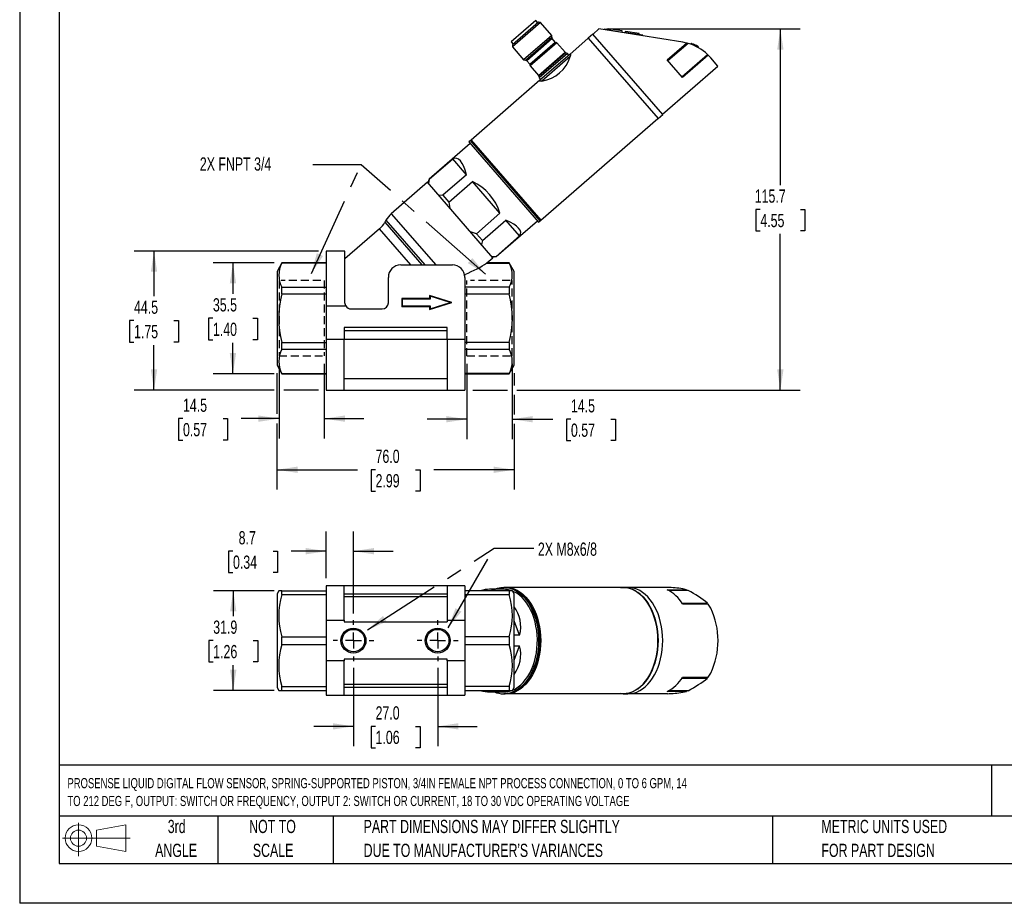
# Model space of a CAD drawing. Header units: millimetres. Extents: x 0 to 559, y 0 to 432.
# Tile 1 of 4: x 0 to 316, y 0 to 283. Entities that reach past the tile are written whole.
import ezdxf

# ---------------------------------------------------------------- set-up
doc = ezdxf.new("R2010")
doc.units = ezdxf.units.MM
doc.header["$LTSCALE"] = 2
doc.linetypes.add('CENTERX2', pattern=[20.32, 12.7, -2.54, 2.54, -2.54])
doc.linetypes.add('HIDDEN', pattern=[1.905, 1.27, -0.635])
for name, color, linetype in [('CENTER', 40, 'CENTERX2'), ('HIDDEN', 102, 'HIDDEN'), ('SLD-DEFPOINTS', 7, 'Continuous')]:
    doc.layers.add(name, color=color, linetype=linetype)
doc.layers.add('DIMENSIONS', color=140, linetype='Continuous', lineweight=25)
doc.layers.add('TEXT', color=140, linetype='Continuous', lineweight=25)
doc.styles.add('SLDTEXTSTYLE0', font='TXT', dxfattribs={"width": 0.7})
doc.dimstyles.new('SLDDIMSTYLE0', dxfattribs={"dimtxt": 4.316016, "dimasz": 6.604, "dimexe": 0, "dimexo": 0.0625, "dimgap": 1.079004, "dimtad": 0, "dimtih": 1, "dimtoh": 1, "dimrnd": 1e-09, "dimzin": 12, "dimdsep": 46, "dimtxsty": 'SLDTEXTSTYLE0', "dimsah": 1, "dimcen": 0.09, "dimadec": 0, "dimazin": 3, "dimtfac": 1, "dimtmove": 0, "dimatfit": 0, "dimfxl": 0, "dimfrac": 2, "dimtolj": 1, "dimtzin": 12, "dimarcsym": 0})
doc.dimstyles.new('SLDDIMSTYLE1', dxfattribs={"dimtxt": 4.316016, "dimasz": 6.604, "dimexe": 0, "dimexo": 0.0625, "dimgap": 1.079004, "dimtad": 0, "dimtih": 1, "dimtoh": 1, "dimrnd": 1e-09, "dimzin": 4, "dimdsep": 46, "dimtxsty": 'SLDTEXTSTYLE0', "dimsah": 1, "dimcen": 0.09, "dimadec": 0, "dimazin": 1, "dimtfac": 1, "dimtofl": 0, "dimtmove": 0, "dimatfit": 3, "dimfxl": 0, "dimfrac": 2, "dimtolj": 1, "dimtzin": 12, "dimarcsym": 0})
doc.dimstyles.new('SLDDIMSTYLE2', dxfattribs={"dimtxt": 4.316016, "dimasz": 6.604, "dimexe": 0, "dimexo": 0.0625, "dimgap": 1.079004, "dimtad": 0, "dimtih": 1, "dimtoh": 1, "dimrnd": 1e-09, "dimzin": 12, "dimdsep": 46, "dimtxsty": 'SLDTEXTSTYLE0', "dimsah": 1, "dimcen": 0.09, "dimadec": 0, "dimazin": 3, "dimtfac": 1, "dimtofl": 0, "dimtmove": 0, "dimatfit": 3, "dimfxl": 0, "dimfrac": 2, "dimtolj": 1, "dimtzin": 12, "dimarcsym": 0})
doc.dimstyles.new('SLDDIMSTYLE3', dxfattribs={"dimtxt": 0.18, "dimasz": 6.604, "dimexe": 0, "dimexo": 0.0625, "dimgap": 0, "dimtad": 0, "dimtih": 1, "dimtoh": 1, "dimdec": 0, "dimrnd": 1e-09, "dimzin": 0, "dimdsep": 46, "dimtxsty": 'Standard', "dimsah": 1, "dimcen": 0.09, "dimadec": 0, "dimazin": 0, "dimtfac": 6.604, "dimtdec": 0, "dimtofl": 0, "dimtmove": 0, "dimatfit": 3, "dimfxl": 0, "dimfrac": 2, "dimtolj": 1, "dimtzin": 0, "dimarcsym": 0})
doc.dimstyles.new('SLDDIMSTYLE4', dxfattribs={"dimtxt": 4.316016, "dimasz": 6.604, "dimexe": 0, "dimexo": 0.0625, "dimgap": 1.079004, "dimtad": 0, "dimtih": 1, "dimtoh": 1, "dimrnd": 1e-09, "dimzin": 4, "dimdsep": 46, "dimtxsty": 'SLDTEXTSTYLE0', "dimsah": 1, "dimcen": 0.09, "dimadec": 0, "dimazin": 1, "dimtfac": 1, "dimtmove": 0, "dimatfit": 0, "dimfxl": 0, "dimfrac": 2, "dimtolj": 1, "dimtzin": 12, "dimarcsym": 0})

# ---------------------------------------------------------------- blocks, each defined once
blk = doc.blocks.new('Block11')
at = {"color": 7, "linetype": 'Continuous', "lineweight": 18}
for p, q in [((5.18, 10.62), (5.18, 0)), ((10.96, 8.33), (20.35, 10.06)), ((20.35, 10.06), (20.35, 1.46)), ((10.96, 3.19), (10.96, 8.33)), ((0, 5.76), (21.75, 5.76)), ((10.96, 3.19), (20.35, 1.46))]:
    blk.add_line(p, q, dxfattribs=at)
for radius in [4.3, 2.57]:
    blk.add_circle((5.18, 5.76), radius, dxfattribs=at)
blk = doc.blocks.new('Block12')
at = {"layer": 'SLD-DEFPOINTS'}
blk.add_blockref('Block11', (0, 0), dxfattribs=at)
blk = doc.blocks.new('SW_NOTE_0')
at = {"layer": 'TEXT', "color": 0, "linetype": 'CENTERX2', "lineweight": 18, "char_height": 3.24016, "attachment_point": 1, "style": 'SLDTEXTSTYLE0'}
for s, insert in [('PROSENSE LIQUID DIGITAL FLOW SENSOR, SPRING-SUPPORTED PISTON, 3/4IN FEMALE NPT PROCESS CONNECTION, 0 TO 6 GPM, 14', (0, 4.18)), ('TO 212 DEG F, OUTPUT: SWITCH OR FREQUENCY, OUTPUT 2: SWITCH OR CURRENT, 18 TO 30 VDC OPERATING VOLTAGE', (0, -1.54))]:
    blk.add_mtext(s, dxfattribs=dict(at, insert=insert))
blk = doc.blocks.new('SW_NOTE_0_3')
at = {"layer": 'TEXT', "color": 0, "linetype": 'CENTERX2', "lineweight": 18, "char_height": 4.2333, "attachment_point": 1, "style": 'SLDTEXTSTYLE0'}
for s, insert in [('PART DIMENSIONS MAY DIFFER SLIGHTLY', (0, 5.46)), ("DUE TO MANUFACTURER'S VARIANCES", (0, -2.19))]:
    blk.add_mtext(s, dxfattribs=dict(at, insert=insert))
blk = doc.blocks.new('SW_NOTE_0_4')
at = {"layer": 'TEXT', "color": 0, "linetype": 'CENTERX2', "lineweight": 18, "char_height": 4.233, "attachment_point": 2, "style": 'SLDTEXTSTYLE0'}
for s, insert in [('NOT TO', (10.52, 5.46)), ('SCALE', (10.71, -2.19))]:
    blk.add_mtext(s, dxfattribs=dict(at, insert=insert))
blk = doc.blocks.new('SW_NOTE_0_5')
at = {"layer": 'TEXT', "color": 0, "linetype": 'CENTERX2', "lineweight": 18, "char_height": 4.233, "attachment_point": 2, "style": 'SLDTEXTSTYLE0'}
for s, insert in [('3rd', (4.63, 5.46)), ('ANGLE', (4.44, -2.19))]:
    blk.add_mtext(s, dxfattribs=dict(at, insert=insert))
blk = doc.blocks.new('SW_NOTE_0_6')
at = {"layer": 'TEXT', "color": 0, "linetype": 'CENTERX2', "lineweight": 18, "char_height": 4.2333, "attachment_point": 1, "style": 'SLDTEXTSTYLE0'}
for s, insert in [('METRIC UNITS USED', (0, 5.46)), ('FOR PART DESIGN', (0, -2.19))]:
    blk.add_mtext(s, dxfattribs=dict(at, insert=insert))
blk = doc.blocks.new('_D')
at = {"layer": 'DIMENSIONS'}
for p, q in [((83.12, 172.78), (83.12, 148.88)), ((97.62, 172.78), (97.62, 148.88)), ((52.34, 155.23), (50.89, 155.23)), ((50.89, 155.23), (50.89, 148.37)), ((65.17, 155.23), (66.62, 155.23)), ((66.62, 155.23), (66.62, 148.37)), ((83.12, 155.23), (71.01, 155.23)), ((97.62, 155.23), (110.32, 155.23)), ((50.89, 148.37), (52.34, 148.37)), ((66.62, 148.37), (65.17, 148.37))]:
    blk.add_line(p, q, dxfattribs=at)
for points in [[(83.12, 155.23), (76.52, 156.25), (76.52, 154.22)], [(97.62, 155.23), (104.23, 154.22), (104.23, 156.25)]]:
    blk.add_solid(points, dxfattribs=at)
at = {"layer": 'DIMENSIONS', "char_height": 4.233, "attachment_point": 1, "style": 'SLDTEXTSTYLE0'}
for s, insert in [('14.5', (52.34, 161.65)), ('0.57', (52.34, 153.83))]:
    blk.add_mtext(s, dxfattribs=dict(at, insert=insert))
blk = doc.blocks.new('_D_1')
at = {"layer": 'DIMENSIONS'}
for p, q in [((82.47, 169.84), (82.47, 156.76)), ((158.47, 169.84), (158.47, 165.9)), ((158.47, 162.85), (158.47, 156.57)), ((82.47, 153.71), (82.47, 132.51)), ((158.47, 153.52), (158.47, 132.51)), ((82.47, 138.86), (108.22, 138.86)), ((114.06, 138.86), (112.61, 138.86)), ((112.61, 138.86), (112.61, 132)), ((126.89, 138.86), (128.34, 138.86)), ((128.34, 138.86), (128.34, 132)), ((158.47, 138.86), (132.73, 138.86)), ((112.61, 132), (114.06, 132)), ((128.34, 132), (126.89, 132))]:
    blk.add_line(p, q, dxfattribs=at)
for points in [[(82.47, 138.86), (89.08, 137.84), (89.08, 139.88)], [(158.47, 138.86), (151.87, 139.88), (151.87, 137.84)]]:
    blk.add_solid(points, dxfattribs=at)
at = {"layer": 'DIMENSIONS', "char_height": 4.233, "attachment_point": 1, "style": 'SLDTEXTSTYLE0'}
for s, insert in [('76.0', (114.06, 145.28)), ('2.99', (114.06, 137.46))]:
    blk.add_mtext(s, dxfattribs=dict(at, insert=insert))
blk = doc.blocks.new('_D_2')
at = {"layer": 'DIMENSIONS'}
for p, q in [((143.32, 172.78), (143.32, 148.7)), ((157.82, 172.78), (157.82, 148.7)), ((143.32, 155.05), (130.62, 155.05)), ((157.82, 155.05), (170.84, 155.05)), ((176.68, 155.05), (175.23, 155.05)), ((175.23, 155.05), (175.23, 148.19)), ((189.51, 155.05), (190.96, 155.05)), ((190.96, 155.05), (190.96, 148.19)), ((175.23, 148.19), (176.68, 148.19)), ((190.96, 148.19), (189.51, 148.19))]:
    blk.add_line(p, q, dxfattribs=at)
for points in [[(143.32, 155.05), (136.72, 156.06), (136.72, 154.03)], [(157.82, 155.05), (164.43, 154.03), (164.43, 156.06)]]:
    blk.add_solid(points, dxfattribs=at)
at = {"layer": 'DIMENSIONS', "char_height": 4.233, "attachment_point": 1, "style": 'SLDTEXTSTYLE0'}
for s, insert in [('14.5', (176.68, 161.47)), ('0.57', (176.68, 153.65))]:
    blk.add_mtext(s, dxfattribs=dict(at, insert=insert))
blk = doc.blocks.new('_D_3')
at = {"layer": 'DIMENSIONS'}
for p, q in [((81.52, 205.13), (62, 205.13)), ((68.35, 205.13), (68.35, 195.2)), ((61.94, 187.38), (60.49, 187.38)), ((60.49, 187.38), (60.49, 180.52)), ((74.76, 187.38), (76.21, 187.38)), ((76.21, 187.38), (76.21, 180.52)), ((60.49, 180.52), (61.94, 180.52)), ((76.21, 180.52), (74.76, 180.52)), ((68.35, 169.63), (68.35, 179.55)), ((81.52, 169.63), (62, 169.63))]:
    blk.add_line(p, q, dxfattribs=at)
for points in [[(68.35, 205.13), (67.33, 198.52), (69.37, 198.52)], [(68.35, 169.63), (69.37, 176.23), (67.33, 176.23)]]:
    blk.add_solid(points, dxfattribs=at)
at = {"layer": 'DIMENSIONS', "char_height": 4.233, "attachment_point": 1, "style": 'SLDTEXTSTYLE0'}
for s, insert in [('35.5', (61.94, 193.8)), ('1.40', (61.94, 185.97))]:
    blk.add_mtext(s, dxfattribs=dict(at, insert=insert))
blk = doc.blocks.new('_D_4')
at = {"layer": 'DIMENSIONS'}
for p, q in [((188.2, 280.04), (250.14, 280.04)), ((243.79, 280.04), (243.79, 230.03)), ((237.38, 222.21), (235.93, 222.21)), ((235.93, 222.21), (235.93, 215.35)), ((250.21, 222.21), (251.66, 222.21)), ((251.66, 222.21), (251.66, 215.35)), ((235.93, 215.35), (237.38, 215.35)), ((251.66, 215.35), (250.21, 215.35)), ((243.79, 164.38), (243.79, 214.38)), ((145.21, 164.38), (156.3, 164.38)), ((159.35, 164.38), (250.14, 164.38))]:
    blk.add_line(p, q, dxfattribs=at)
for points in [[(243.79, 280.04), (242.78, 273.43), (244.81, 273.43)], [(243.79, 164.38), (244.81, 170.98), (242.78, 170.98)]]:
    blk.add_solid(points, dxfattribs=at)
at = {"layer": 'DIMENSIONS', "char_height": 4.233, "attachment_point": 1, "style": 'SLDTEXTSTYLE0'}
for s, insert in [('115.7', (235.59, 228.63)), ('4.55', (237.38, 220.8))]:
    blk.add_mtext(s, dxfattribs=dict(at, insert=insert))
blk = doc.blocks.new('_D_5')
at = {"layer": 'DIMENSIONS'}
for p, q in [((95.73, 208.88), (36.7, 208.88)), ((43.05, 208.88), (43.05, 194.45)), ((36.64, 186.63), (35.19, 186.63)), ((35.19, 186.63), (35.19, 179.77)), ((49.46, 186.63), (50.91, 186.63)), ((50.91, 186.63), (50.91, 179.77)), ((35.19, 179.77), (36.64, 179.77)), ((43.05, 164.38), (43.05, 178.8)), ((50.91, 179.77), (49.46, 179.77)), ((81.6, 164.38), (36.7, 164.38)), ((95.73, 164.38), (84.65, 164.38))]:
    blk.add_line(p, q, dxfattribs=at)
for points in [[(43.05, 208.88), (42.04, 202.27), (44.07, 202.27)], [(43.05, 164.38), (44.07, 170.98), (42.04, 170.98)]]:
    blk.add_solid(points, dxfattribs=at)
at = {"layer": 'DIMENSIONS', "char_height": 4.233, "attachment_point": 1, "style": 'SLDTEXTSTYLE0'}
for s, insert in [('44.5', (36.64, 193.05)), ('1.75', (36.64, 185.22))]:
    blk.add_mtext(s, dxfattribs=dict(at, insert=insert))
blk = doc.blocks.new('_D_15')
at = {"layer": 'DIMENSIONS'}
for p, q in [((106.97, 75.47), (106.97, 50.32)), ((133.97, 75.47), (133.97, 50.32)), ((106.97, 56.67), (94.27, 56.67)), ((114.06, 56.67), (112.61, 56.67)), ((112.61, 56.67), (112.61, 49.81)), ((126.89, 56.67), (128.34, 56.67)), ((128.34, 56.67), (128.34, 49.81)), ((133.97, 56.67), (146.67, 56.67)), ((112.61, 49.81), (114.06, 49.81)), ((128.34, 49.81), (126.89, 49.81))]:
    blk.add_line(p, q, dxfattribs=at)
for points in [[(106.97, 56.67), (100.37, 57.69), (100.37, 55.66)], [(133.97, 56.67), (140.58, 55.66), (140.58, 57.69)]]:
    blk.add_solid(points, dxfattribs=at)
at = {"layer": 'DIMENSIONS', "char_height": 4.233, "attachment_point": 1, "style": 'SLDTEXTSTYLE0'}
for s, insert in [('27.0', (114.06, 63.1)), ('1.06', (114.06, 55.27))]:
    blk.add_mtext(s, dxfattribs=dict(at, insert=insert))
blk = doc.blocks.new('_D_16')
at = {"layer": 'DIMENSIONS'}
for p, q in [((98.27, 104.19), (98.27, 119.13)), ((106.97, 92.82), (106.97, 119.13)), ((68.37, 112.78), (66.92, 112.78)), ((66.92, 112.78), (66.92, 105.92)), ((81.2, 112.78), (82.65, 112.78)), ((82.65, 112.78), (82.65, 105.92)), ((98.27, 112.78), (87.04, 112.78)), ((106.97, 112.78), (119.67, 112.78)), ((66.92, 105.92), (68.37, 105.92)), ((82.65, 105.92), (81.2, 105.92))]:
    blk.add_line(p, q, dxfattribs=at)
for points in [[(98.27, 112.78), (91.67, 113.8), (91.67, 111.76)], [(106.97, 112.78), (113.58, 111.76), (113.58, 113.8)]]:
    blk.add_solid(points, dxfattribs=at)
at = {"layer": 'DIMENSIONS', "char_height": 4.233, "attachment_point": 1, "style": 'SLDTEXTSTYLE0'}
for s, insert in [('8.7', (70.17, 119.2)), ('0.34', (68.37, 111.38))]:
    blk.add_mtext(s, dxfattribs=dict(at, insert=insert))
blk = doc.blocks.new('_D_17')
at = {"layer": 'DIMENSIONS'}
for p, q in [((81.52, 100.1), (62.09, 100.1)), ((68.44, 100.1), (68.44, 91.97)), ((62.03, 84.15), (60.58, 84.15)), ((60.58, 84.15), (60.58, 77.29)), ((74.86, 84.15), (76.31, 84.15)), ((76.31, 84.15), (76.31, 77.29)), ((60.58, 77.29), (62.03, 77.29)), ((68.44, 68.2), (68.44, 76.32)), ((76.31, 77.29), (74.86, 77.29)), ((81.52, 68.2), (62.09, 68.2))]:
    blk.add_line(p, q, dxfattribs=at)
for points in [[(68.44, 100.1), (67.43, 93.49), (69.46, 93.49)], [(68.44, 68.2), (69.46, 74.8), (67.43, 74.8)]]:
    blk.add_solid(points, dxfattribs=at)
at = {"layer": 'DIMENSIONS', "char_height": 4.233, "attachment_point": 1, "style": 'SLDTEXTSTYLE0'}
for s, insert in [('31.9', (62.03, 90.57)), ('1.26', (62.03, 82.74))]:
    blk.add_mtext(s, dxfattribs=dict(at, insert=insert))
blk = doc.blocks.new('SW_CENTERMARKSYMBOL_1')
at = {"layer": 'CENTER', "color": 0}
for p, q in [((0, 5.08), (0, 6.13)), ((-5.08, 0), (-6.13, 0)), ((0, 0), (-2.54, 0)), ((0, 0), (0, 2.54)), ((0, 0), (0, -2.54)), ((0, 0), (2.54, 0)), ((5.08, 0), (6.13, 0)), ((0, -5.08), (0, -6.13))]:
    blk.add_line(p, q, dxfattribs=at)
blk = doc.blocks.new('SW_CENTERMARKSYMBOL_2')
at = {"layer": 'CENTER', "color": 0}
for p, q in [((0, 5.08), (0, 6.13)), ((-5.08, 0), (-6.13, 0)), ((0, 0), (-2.54, 0)), ((0, 0), (0, 2.54)), ((0, 0), (0, -2.54)), ((0, 0), (2.54, 0)), ((5.08, 0), (6.13, 0)), ((0, -5.08), (0, -6.13))]:
    blk.add_line(p, q, dxfattribs=at)
blk = doc.blocks.new('SW_CENTERMARKSYMBOL_3')
at = {"layer": 'CENTER', "color": 0}
for p, q in [((0, 5.08), (0, 6.54)), ((-5.08, 0), (-6.54, 0)), ((0, 0), (-2.54, 0)), ((0, 0), (0, 2.54)), ((0, 0), (0, -2.54)), ((0, 0), (2.54, 0)), ((5.08, 0), (6.54, 0)), ((0, -5.08), (0, -6.54))]:
    blk.add_line(p, q, dxfattribs=at)
blk = doc.blocks.new('SW_CENTERMARKSYMBOL_4')
at = {"layer": 'CENTER', "color": 0}
for p, q in [((0, 5.08), (0, 6.54)), ((-5.08, 0), (-6.54, 0)), ((0, 0), (-2.54, 0)), ((0, 0), (0, 2.54)), ((0, 0), (0, -2.54)), ((0, 0), (2.54, 0)), ((5.08, 0), (6.54, 0)), ((0, -5.08), (0, -6.54))]:
    blk.add_line(p, q, dxfattribs=at)
blk = doc.blocks.new('SW_CENTERMARKSYMBOL_5')
at = {"layer": 'CENTER', "color": 0}
for p, q in [((0, 5.08), (0, 6.54)), ((-5.08, 0), (-6.54, 0)), ((0, 0), (-2.54, 0)), ((0, 0), (0, 2.54)), ((0, 0), (0, -2.54)), ((0, 0), (2.54, 0)), ((5.08, 0), (6.54, 0)), ((0, -5.08), (0, -6.54))]:
    blk.add_line(p, q, dxfattribs=at)
blk = doc.blocks.new('SW_CENTERMARKSYMBOL_6')
at = {"layer": 'CENTER', "color": 0}
for p, q in [((0, 5.08), (0, 6.54)), ((-5.08, 0), (-6.54, 0)), ((0, 0), (-2.54, 0)), ((0, 0), (0, 2.54)), ((0, 0), (0, -2.54)), ((0, 0), (2.54, 0)), ((5.08, 0), (6.54, 0)), ((0, -5.08), (0, -6.54))]:
    blk.add_line(p, q, dxfattribs=at)

msp = doc.modelspace()

# ---------------------------------------------------------------- linework, layer by layer
at = {"color": 7, "linetype": 'Continuous'}
for p in [(0.005, 431.805), (558.805, 0.005)]:
    msp.add_line(p, (0.005, 0.005), dxfattribs=at)
for p, q in [((165.437, 282.799), (157.475, 275.878)), ((166.969, 282.143), (157.912, 274.27)), ((166.263, 282.192), (157.962, 274.975)), ((166.094, 282.044), (165.437, 282.799)), ((166.969, 282.143), (166.263, 282.192)), ((170.577, 277.992), (166.969, 282.143)), ((170.577, 277.992), (161.521, 270.119)), ((170.535, 277.393), (170.577, 277.992)), ((183.72, 278.419), (182.211, 277.107)), ((206.092, 252.684), (183.72, 278.419)), ((185.657, 280.037), (183.753, 278.382)), ((212.498, 275.785), (185.657, 280.037)), ((187.402, 279.963), (187.371, 279.765)), ((188.311, 279.819), (187.402, 279.963)), ((188.279, 279.621), (188.311, 279.819)), ((188.311, 279.819), (193.743, 278.958)), ((188.716, 280.109), (188.661, 279.763)), ((193.111, 279.413), (188.716, 280.109)), ((193.057, 279.067), (193.111, 279.413)), ((193.743, 278.958), (193.712, 278.761)), ((199.748, 278.007), (193.743, 278.958)), ((194.148, 279.249), (194.094, 278.903)), ((198.544, 278.552), (194.148, 279.249)), ((198.489, 278.207), (198.544, 278.552)), ((199.717, 277.81), (199.748, 278.007)), ((157.475, 275.878), (158.131, 275.123)), ((157.962, 274.975), (157.912, 274.27)), ((162.119, 270.077), (170.535, 277.393)), ((170.681, 276.958), (162.53, 269.872)), ((163.483, 268.776), (171.634, 275.861)), ((172.15, 275.649), (163.622, 268.235)), ((172.045, 275.656), (163.629, 268.34)), ((171.634, 275.861), (170.681, 276.958)), ((172.15, 275.649), (172.045, 275.656)), ((174.807, 272.592), (172.15, 275.649)), ((182.244, 277.07), (176.298, 271.901)), ((182.211, 277.107), (204.583, 251.372)), ((207.502, 270.115), (213.738, 275.535)), ((214.206, 275.412), (207.765, 269.813)), ((213.738, 275.535), (212.498, 275.785)), ((214.97, 275.175), (215.231, 275.402)), ((215.446, 275.324), (215.188, 275.099)), ((157.912, 274.27), (161.521, 270.119)), ((166.279, 265.179), (174.807, 272.592)), ((175.045, 272.426), (166.411, 264.92)), ((175.601, 272.212), (166.545, 264.339)), ((176.298, 271.901), (166.756, 263.606)), ((175.601, 272.212), (175.045, 272.426)), ((176.055, 271.69), (175.601, 272.212)), ((212.201, 264.709), (220.448, 271.878)), ((220.689, 271.645), (212.42, 264.457)), ((217.114, 274.256), (217.356, 274.467)), ((217.303, 274.156), (217.544, 274.365)), ((221.472, 270.811), (220.689, 271.645)), ((161.521, 270.119), (162.119, 270.077)), ((162.53, 269.872), (163.483, 268.776)), ((163.629, 268.34), (163.622, 268.235)), ((163.622, 268.235), (166.279, 265.179)), ((176.436, 271.23), (167.401, 263.376)), ((212.42, 264.457), (207.502, 270.115)), ((223.795, 268.139), (221.472, 270.811)), ((206.059, 252.722), (223.795, 268.139)), ((166.756, 263.606), (144.689, 244.424)), ((166.411, 264.92), (166.545, 264.339)), ((166.545, 264.339), (166.999, 263.817)), ((204.583, 251.372), (206.092, 252.684)), ((166.995, 218.764), (204.55, 251.409)), ((144.351, 243.381), (131.203, 231.952)), ((144.461, 244.291), (143.947, 243.845)), ((143.947, 243.845), (166.319, 218.11)), ((166.832, 218.556), (144.461, 244.291)), ((144.689, 244.424), (166.995, 218.764)), ((131.26, 231.887), (138.777, 238.422)), ((143.184, 233.353), (138.777, 238.422)), ((130.704, 230.942), (119.104, 220.858)), ((151.698, 206.791), (130.704, 230.942)), ((131.203, 231.952), (130.812, 230.817)), ((131.26, 231.887), (131.014, 230.585)), ((131.203, 231.952), (131.26, 231.887)), ((143.184, 233.353), (135.666, 226.818)), ((137.579, 224.617), (145.097, 231.152)), ((153.909, 221.014), (145.097, 231.152)), ((135.666, 226.818), (134.343, 226.756)), ((135.666, 226.818), (137.579, 224.617)), ((137.579, 224.617), (137.872, 222.696)), ((153.909, 221.014), (146.392, 214.479)), ((117.396, 218.77), (117.039, 218.142)), ((117.039, 218.142), (128.919, 204.476)), ((117.396, 218.77), (129.822, 204.476)), ((119.104, 220.858), (133.345, 204.476)), ((148.305, 212.279), (155.822, 218.814)), ((152.768, 207.145), (165.915, 218.574)), ((160.228, 213.745), (155.822, 218.814)), ((166.319, 218.11), (166.832, 218.556)), ((115.33, 216.054), (104.235, 206.409)), ((125.395, 204.476), (115.33, 216.054)), ((146.392, 214.479), (144.53, 215.037)), ((146.392, 214.479), (148.305, 212.279)), ((148.305, 212.279), (148.059, 210.977)), ((160.228, 213.745), (152.711, 207.21)), ((104.235, 208.876), (98.275, 208.876)), ((98.275, 208.876), (98.275, 191.376)), ((104.235, 192.376), (104.235, 208.876)), ((84.063, 205.126), (82.475, 202.376)), ((98.275, 205.126), (84.063, 205.126)), ((84.063, 205.083), (84.063, 205.126)), ((156.887, 205.126), (149.767, 205.126)), ((149.771, 205.116), (151.698, 206.791)), ((151.388, 207.148), (152.711, 207.21)), ((151.59, 206.916), (152.768, 207.145)), ((152.711, 207.21), (152.768, 207.145)), ((158.475, 202.376), (156.887, 205.126)), ((156.887, 205.126), (156.887, 205.083)), ((82.475, 202.376), (82.475, 172.376)), ((98.275, 205.083), (84.063, 205.083)), ((122.156, 204.476), (138.675, 204.476)), ((149.661, 205.083), (156.887, 205.083)), ((158.475, 172.376), (158.475, 202.376)), ((118.156, 192.376), (118.156, 200.476)), ((142.675, 200.476), (142.675, 201.444)), ((142.675, 200.476), (142.675, 180.626)), ((84.063, 195.164), (84.063, 197.295)), ((84.063, 197.295), (98.275, 197.295)), ((156.887, 197.295), (142.675, 197.295)), ((156.887, 197.295), (156.887, 195.164)), ((84.063, 195.164), (98.275, 195.164)), ((131.365, 193.671), (122.475, 193.671)), ((122.475, 193.671), (122.636, 193.51)), ((122.475, 193.671), (122.475, 191.181)), ((131.526, 193.51), (122.636, 193.51)), ((122.636, 193.51), (122.636, 191.341)), ((138.475, 192.426), (131.365, 194.666)), ((131.365, 194.666), (131.526, 194.446)), ((131.365, 194.666), (131.365, 193.671)), ((131.365, 193.671), (131.526, 193.51)), ((137.94, 192.426), (131.526, 194.446)), ((131.526, 194.446), (131.526, 193.51)), ((142.675, 195.164), (156.887, 195.164)), ((98.275, 191.376), (104.503, 191.376)), ((98.275, 191.376), (98.275, 180.626)), ((106.235, 190.376), (116.156, 190.376)), ((122.475, 191.181), (122.636, 191.341)), ((122.475, 191.181), (131.365, 191.181)), ((122.636, 191.341), (131.526, 191.341)), ((131.365, 190.186), (138.475, 192.426)), ((131.526, 191.341), (131.365, 191.181)), ((131.365, 191.181), (131.365, 190.186)), ((131.365, 190.186), (131.526, 190.405)), ((131.526, 190.405), (137.94, 192.426)), ((131.526, 191.341), (131.526, 190.405)), ((138.475, 192.426), (137.94, 192.426)), ((103.975, 184.376), (103.975, 180.626)), ((136.975, 184.376), (103.975, 184.376)), ((136.975, 183.376), (103.975, 183.376)), ((136.975, 180.626), (136.975, 184.376)), ((103.975, 180.626), (98.275, 180.626)), ((98.275, 180.626), (98.275, 164.376)), ((103.975, 164.376), (103.975, 180.626)), ((136.975, 180.626), (103.975, 180.626)), ((142.675, 180.626), (136.975, 180.626)), ((136.975, 180.626), (136.975, 164.376)), ((142.675, 180.626), (142.675, 164.376)), ((84.063, 177.457), (84.063, 179.587)), ((84.063, 179.587), (98.275, 179.587)), ((84.063, 177.457), (98.275, 177.457)), ((156.887, 179.587), (142.675, 179.587)), ((142.675, 177.457), (156.887, 177.457)), ((156.887, 179.587), (156.887, 177.457)), ((82.475, 172.376), (84.063, 169.626)), ((156.887, 169.626), (158.475, 172.376)), ((84.063, 169.626), (84.063, 169.668)), ((84.063, 169.668), (98.275, 169.668)), ((84.063, 169.626), (98.275, 169.626)), ((136.975, 167.977), (103.975, 167.977)), ((156.887, 169.668), (142.675, 169.668)), ((142.675, 169.626), (156.887, 169.626)), ((156.887, 169.668), (156.887, 169.626)), ((98.275, 164.376), (103.975, 164.376)), ((103.975, 164.376), (136.975, 164.376)), ((136.975, 164.376), (142.675, 164.376)), ((103.975, 101.647), (98.275, 101.647)), ((98.275, 101.647), (98.275, 90.642)), ((103.975, 90.642), (103.975, 101.647)), ((136.975, 101.647), (103.975, 101.647)), ((142.675, 101.647), (136.975, 101.647)), ((136.975, 101.647), (136.975, 90.642)), ((142.675, 101.647), (142.675, 90.642)), ((155.646, 101.197), (155.133, 101.197)), ((193.397, 101.147), (156.502, 101.147)), ((194.906, 101.197), (193.397, 101.197)), ((207.576, 101.147), (195.762, 101.147)), ((83.023, 100.097), (82.475, 99.147)), ((82.475, 99.147), (82.475, 69.147)), ((84.063, 100.097), (83.032, 100.097)), ((84.063, 98.867), (84.063, 100.097)), ((84.063, 100.097), (98.275, 100.097)), ((84.063, 98.867), (98.275, 98.867)), ((103.975, 99.147), (136.975, 99.147)), ((136.975, 98.147), (103.975, 98.147)), ((156.887, 100.097), (142.675, 100.097)), ((142.675, 98.867), (156.887, 98.867)), ((155.133, 100.582), (150.586, 100.582)), ((156.887, 100.097), (156.887, 98.867)), ((157.904, 100.097), (156.887, 100.097)), ((158.475, 99.147), (157.927, 100.097)), ((158.475, 69.147), (158.475, 99.147)), ((207.502, 100.45), (213.738, 100.45)), ((214.206, 100.197), (208.016, 100.197)), ((213.738, 100.45), (212.498, 100.713)), ((213.738, 100.45), (213.738, 100.197)), ((212.249, 96.134), (220.448, 96.134)), ((220.689, 95.865), (212.42, 95.865)), ((221.472, 94.532), (220.689, 95.865)), ((98.275, 90.642), (103.975, 90.642)), ((98.275, 90.642), (98.275, 77.652)), ((103.975, 90.642), (103.975, 90.147)), ((103.975, 90.147), (136.975, 90.147)), ((136.975, 90.642), (142.675, 90.642)), ((136.975, 90.642), (136.975, 90.147)), ((142.675, 90.642), (142.675, 77.652)), ((160.228, 85.831), (158.475, 90.46)), ((84.063, 82.917), (84.063, 85.377)), ((84.063, 85.377), (98.275, 85.377)), ((156.887, 85.377), (142.675, 85.377)), ((156.887, 85.377), (156.887, 82.917)), ((160.228, 85.831), (158.475, 85.831)), ((84.063, 82.917), (98.275, 82.917)), ((142.675, 82.917), (156.887, 82.917)), ((158.475, 82.464), (160.228, 82.464)), ((158.475, 77.834), (160.228, 82.464)), ((103.975, 77.652), (98.275, 77.652)), ((98.275, 77.652), (98.275, 66.647)), ((136.975, 78.147), (103.975, 78.147)), ((103.975, 78.147), (103.975, 77.652)), ((103.975, 66.647), (103.975, 77.652)), ((136.975, 77.652), (136.975, 78.147)), ((136.975, 77.652), (136.975, 66.647)), ((142.675, 77.652), (136.975, 77.652)), ((142.675, 77.652), (142.675, 66.647)), ((220.689, 72.43), (221.472, 73.763)), ((84.063, 68.197), (84.063, 69.427)), ((84.063, 69.427), (98.275, 69.427)), ((103.975, 70.147), (136.975, 70.147)), ((156.887, 69.427), (142.675, 69.427)), ((156.887, 69.427), (156.887, 68.197)), ((212.249, 72.161), (220.448, 72.161)), ((212.42, 72.43), (220.689, 72.43)), ((82.475, 69.147), (83.023, 68.197)), ((83.046, 68.197), (84.063, 68.197)), ((84.063, 68.197), (98.275, 68.197)), ((98.275, 66.647), (103.975, 66.647)), ((136.975, 69.147), (103.975, 69.147)), ((103.975, 66.647), (136.975, 66.647)), ((136.975, 66.647), (142.675, 66.647)), ((142.675, 68.197), (156.887, 68.197)), ((150.586, 67.712), (155.133, 67.712)), ((155.133, 67.097), (155.646, 67.097)), ((156.502, 67.147), (193.397, 67.147)), ((156.887, 68.197), (157.917, 68.197)), ((157.927, 68.197), (158.475, 69.147)), ((193.397, 67.097), (192.541, 67.147)), ((193.397, 67.097), (194.906, 67.097)), ((195.762, 67.147), (207.576, 67.147)), ((213.738, 67.845), (207.502, 67.845)), ((214.206, 68.097), (208.016, 68.097)), ((212.498, 67.582), (213.738, 67.845)), ((213.738, 68.097), (213.738, 67.845))]:
    msp.add_line(p, q)
at = {"flags": 128}
for points in [[(176.298, 271.901), (176.49, 272.018), (176.586, 271.947), (176.574, 271.684), (176.436, 271.23)], [(167.401, 263.376), (166.932, 263.301), (166.667, 263.324), (166.612, 263.431), (166.756, 263.606)], [(149.767, 205.12), (149.733, 205.108), (149.661, 205.083)], [(104.503, 191.376), (104.27, 192.002), (104.235, 192.376)], [(152.156, 100.582), (152.238, 100.616), (153.191, 100.938), (154.158, 101.132), (155.133, 101.197), (156.108, 101.132), (157.075, 100.938), (158.028, 100.616), (158.959, 100.169), (159.86, 99.6), (160.726, 98.913), (161.549, 98.114), (162.323, 97.208), (163.043, 96.203), (163.702, 95.107), (164.296, 93.927), (164.82, 92.672), (165.271, 91.353), (165.644, 89.979), (165.938, 88.56), (166.149, 87.108), (166.276, 85.633), (166.319, 84.147), (166.276, 82.661), (166.149, 81.187), (165.938, 79.734), (165.644, 78.316), (165.271, 76.942), (164.82, 75.622), (164.296, 74.368), (163.702, 73.188), (163.043, 72.091), (162.323, 71.086), (161.549, 70.181), (160.726, 69.382), (159.86, 68.695), (158.959, 68.126), (158.028, 67.678), (157.075, 67.356), (156.108, 67.162), (155.133, 67.097), (155.133, 67.097)], [(155.646, 67.097), (156.621, 67.162), (157.589, 67.356), (158.541, 67.678), (159.472, 68.126), (160.374, 68.695), (161.239, 69.382), (162.062, 70.181), (162.836, 71.086), (163.556, 72.091), (164.215, 73.188), (164.809, 74.368), (165.334, 75.622), (165.784, 76.942), (166.158, 78.316), (166.451, 79.734), (166.662, 81.187), (166.79, 82.661), (166.832, 84.147), (166.79, 85.633), (166.662, 87.108), (166.451, 88.56), (166.158, 89.979), (165.784, 91.353), (165.334, 92.672), (164.809, 93.927), (164.215, 95.107), (163.556, 96.203), (162.836, 97.208), (162.062, 98.114), (161.239, 98.913), (160.374, 99.6), (159.472, 100.169), (158.541, 100.616), (157.589, 100.938), (156.621, 101.132), (155.646, 101.197)], [(192.541, 101.147), (193.397, 101.197), (194.372, 101.132), (195.339, 100.938), (196.292, 100.616), (197.223, 100.169), (198.124, 99.6), (198.99, 98.913), (199.813, 98.114), (200.587, 97.208), (201.306, 96.203), (201.966, 95.107), (202.56, 93.927), (203.084, 92.672), (203.535, 91.353), (203.908, 89.979), (204.201, 88.56), (204.413, 87.108), (204.54, 85.633), (204.583, 84.147), (204.54, 82.661), (204.413, 81.187), (204.201, 79.734), (203.908, 78.316), (203.535, 76.942), (203.084, 75.622), (202.56, 74.368), (201.966, 73.188), (201.306, 72.091), (200.587, 71.086), (199.813, 70.181), (198.99, 69.382), (198.124, 68.695), (197.223, 68.126), (196.292, 67.678), (195.339, 67.356), (194.372, 67.162), (193.397, 67.097)], [(193.397, 67.147), (194.369, 67.212), (195.333, 67.406), (196.283, 67.727), (197.211, 68.173), (198.11, 68.74), (198.973, 69.425), (199.794, 70.222), (200.566, 71.125), (201.283, 72.126), (201.94, 73.22), (202.533, 74.396), (203.056, 75.647), (203.505, 76.963), (203.877, 78.333), (204.17, 79.747), (204.38, 81.195), (204.507, 82.666), (204.55, 84.147), (204.507, 85.629), (204.38, 87.099), (204.17, 88.547), (203.877, 89.962), (203.505, 91.332), (203.056, 92.647), (202.533, 93.898), (201.94, 95.075), (201.283, 96.168), (200.566, 97.17), (199.794, 98.073), (198.973, 98.87), (198.11, 99.555), (197.211, 100.122), (196.283, 100.568), (195.333, 100.889), (194.369, 101.083), (193.397, 101.147), (193.397, 101.147)], [(194.906, 67.097), (195.881, 67.162), (196.849, 67.356), (197.801, 67.678), (198.732, 68.126), (199.634, 68.695), (200.499, 69.382), (201.322, 70.181), (202.096, 71.086), (202.816, 72.091), (203.475, 73.188), (204.069, 74.368), (204.593, 75.622), (205.044, 76.942), (205.417, 78.316), (205.711, 79.734), (205.922, 81.187), (206.049, 82.661), (206.092, 84.147), (206.049, 85.633), (205.922, 87.108), (205.711, 88.56), (205.417, 89.979), (205.044, 91.353), (204.593, 92.672), (204.069, 93.927), (203.475, 95.107), (202.816, 96.203), (202.096, 97.208), (201.322, 98.114), (200.499, 98.913), (199.634, 99.6), (198.732, 100.169), (197.801, 100.616), (196.849, 100.938), (195.881, 101.132), (194.906, 101.197)], [(157.655, 100.921), (157.779, 100.889), (158.729, 100.568), (159.657, 100.122), (160.556, 99.555), (161.419, 98.87), (162.24, 98.073), (163.011, 97.17), (163.729, 96.168), (164.386, 95.075), (164.978, 93.898), (165.501, 92.647), (165.95, 91.332), (166.323, 89.962), (166.615, 88.547), (166.826, 87.099), (166.953, 85.629), (166.995, 84.147), (166.953, 82.666), (166.826, 81.195), (166.615, 79.747), (166.323, 78.333), (165.95, 76.963), (165.501, 75.647), (164.978, 74.396), (164.386, 73.22), (163.729, 72.126), (163.011, 71.125), (162.24, 70.222), (161.419, 69.425), (160.556, 68.74), (159.657, 68.173), (158.729, 67.727), (157.779, 67.406), (157.613, 67.363)], [(157.984, 68.297), (158.871, 68.731), (159.75, 69.295), (160.593, 69.975), (161.393, 70.766), (162.145, 71.662), (162.841, 72.655), (163.477, 73.739), (164.048, 74.903), (164.549, 76.141), (164.977, 77.44), (165.327, 78.793), (165.598, 80.187), (165.786, 81.612), (165.892, 83.057), (165.913, 84.511), (165.849, 85.962), (165.702, 87.398), (165.472, 88.809), (165.162, 90.184), (164.772, 91.511), (164.308, 92.781), (163.771, 93.983), (163.167, 95.108), (162.5, 96.148), (161.775, 97.093), (160.999, 97.937), (160.176, 98.674), (159.314, 99.296), (158.419, 99.8), (157.984, 99.997)]]:
    msp.add_lwpolyline(points, dxfattribs=at)
for centre, radius in [((106.975, 84.147), 4), ((106.975, 84.147), 3.594), ((133.975, 84.147), 4), ((133.975, 84.147), 3.594)]:
    msp.add_circle(centre, radius)
for centre, radius, start, end in [((171.134, 277.351), 0.6, 176, 221), ((172.087, 276.255), 0.6, 221, 266), ((211.282, 265.33), 10.497, 73.83325, 76.47188), ((210.151, 260.97), 15, 46.65096, 74.31925), ((210.152, 260.97), 15.3, 69.75372, 70.61158), ((210.152, 260.97), 15.3, 61.90765, 69.75372), ((175.26, 272.986), 0.6, 221, 249), ((210.152, 260.97), 15.3, 61.108, 61.90765), ((210.151, 260.97), 15, 45.3702, 46.65096), ((162.077, 269.479), 0.6, 41, 86), ((163.03, 268.382), 0.6, 356, 41), ((165.748, 274.401), 11.148, 278.52528, 343.47472), ((165.826, 264.785), 0.6, 13, 41), ((144.23, 244.952), 0.7, 289.21321, 311), ((138.182, 216.242), 16.435, 16.87926, 65.12074), ((110.082, 222.092), 8, 311, 330.41397), ((124.353, 214.821), 8, 131, 150.41397), ((167.455, 218.236), 0.7, 131, 152.78679), ((91.117, 201.189), 8.058, 151.10004, 208.89996), ((122.156, 200.476), 4, 90, 180), ((138.675, 200.476), 4, 0, 90), ((149.833, 201.189), 8.058, 331.10004, 28.89996), ((113.369, 187.376), 30.324, 165.11706, 194.88294), ((127.581, 187.376), 30.324, 345.11706, 14.88294), ((106.235, 192.376), 2, 210, 270), ((116.156, 192.376), 2, 270, 0), ((91.117, 173.563), 8.058, 151.10004, 208.89996), ((149.833, 173.563), 8.058, 331.10004, 28.89996), ((105.952, 92.122), 22.905, 162.87353, 197.12647), ((155.112, 93.266), 7.316, 70.43029, 89.83353), ((134.998, 92.122), 22.905, 342.87353, 17.12647), ((202.365, 90.008), 11.637, 30.21767, 63.80123), ((199.725, 84.147), 24.099, 334.47438, 25.52562), ((105.952, 76.172), 22.905, 162.87353, 197.12647), ((134.998, 76.172), 22.905, 342.87353, 17.12647), ((202.365, 78.286), 11.637, 296.19877, 329.78233), ((155.174, 74.807), 7.71, 246.95833, 269.6987), ((155.113, 75.025), 7.313, 270.15953, 289.80963)]:
    msp.add_arc(centre, radius, start, end)
for centre, major_axis, ratio, start_param, end_param in [((138.182, 216.242), (1.566, 22.396), 0.2679492, 5.6003997, 6.4423722), ((138.182, 216.242), (22.396, -1.566), 0.2679492, 6.1239984, 6.965971), ((126.162, 205.793), (26.572, 4.092), 0.3116786, 5.3341065, 5.7473511), ((207.576, 84.147), (21.919, 0), 0.7755933, 1.3442916, 1.5707963), ((138.182, 84.147), (15.394, 15.394), 0.3738847, 0.1142499, 0.601335), ((210.151, 95.246), (14.758, -7.035), 0.3817373, 0.9942265, 1.4771293), ((138.182, 84.147), (21.746, 8.206), 0.6548301, 5.8630121, 6.4781522), ((210.151, 96.987), (14.792, 6.687), 0.3720298, 5.2710822, 5.3023532), ((138.182, 84.147), (21.746, -8.206), 0.6548301, 6.0882184, 6.7033585), ((210.151, 73.048), (14.758, 7.035), 0.3817373, 4.806056, 5.2889588), ((210.151, 71.308), (14.792, -6.687), 0.3720298, 0.9808321, 1.0121031), ((138.182, 84.147), (15.394, -15.394), 0.3738847, 5.6818503, 6.1689354), ((207.576, 84.147), (21.919, 0), 0.7755933, 4.712389, 4.9388937)]:
    msp.add_ellipse(centre, major_axis=major_axis, ratio=ratio, start_param=start_param, end_param=end_param)
at = {"layer": 'HIDDEN'}
for p, q in [((83.125, 199.434), (83.125, 175.317)), ((96.475, 199.434), (83.775, 199.434)), ((97.625, 199.434), (97.625, 175.317)), ((143.325, 175.317), (143.325, 199.434)), ((157.175, 199.434), (144.475, 199.434)), ((157.825, 175.317), (157.825, 199.434)), ((83.125, 175.317), (97.625, 175.317)), ((143.325, 175.317), (157.825, 175.317))]:
    msp.add_line(p, q, dxfattribs=at)
at = {"layer": 'TEXT'}
for p, q in [((12.7, 419.1), (12.7, 12.7)), ((546.1, 44.252), (12.7, 44.252)), ((311.518, 44.252), (311.518, 27.94)), ((546.1, 27.94), (12.7, 27.94)), ((63.5, 27.94), (63.5, 12.7)), ((100.423, 27.94), (100.423, 12.7)), ((241.293, 27.94), (241.293, 12.7)), ((12.7, 12.7), (546.1, 12.7))]:
    msp.add_line(p, q, dxfattribs=at)

# ---------------------------------------------------------------- block references
at = {"layer": 'CENTER'}
for name, p in [('SW_CENTERMARKSYMBOL_4', (106.975, 84.147)), ('SW_CENTERMARKSYMBOL_5', (106.975, 84.147)), ('SW_CENTERMARKSYMBOL_2', (106.975, 84.147)), ('SW_CENTERMARKSYMBOL_3', (133.975, 84.147)), ('SW_CENTERMARKSYMBOL_6', (133.975, 84.147)), ('SW_CENTERMARKSYMBOL_1', (133.975, 84.147))]:
    msp.add_blockref(name, p, dxfattribs=at)
at = {"layer": 'SLD-DEFPOINTS'}
msp.add_blockref('Block12', (13.676, 15.108), dxfattribs=at)
at = {"layer": 'TEXT', "linetype": 'CENTERX2', "lineweight": 18}
for name, p in [('SW_NOTE_0', (15.308, 35.931)), ('SW_NOTE_0_5', (45.695, 21.271)), ('SW_NOTE_0_4', (70.514, 21.271)), ('SW_NOTE_0_3', (110.239, 21.271)), ('SW_NOTE_0_6', (256.957, 21.271))]:
    msp.add_blockref(name, p, dxfattribs=at)

# ---------------------------------------------------------------- texts
at = {"layer": 'TEXT', "linetype": 'CENTERX2', "lineweight": 18, "attachment_point": 1, "style": 'SLDTEXTSTYLE0'}
for s, insert, char_height in [('2X FNPT 3/4', (57.742, 238.911), 4.23333), ('2X M8x6/8', (166.087, 115.549), 4.2333)]:
    msp.add_mtext(s, dxfattribs=dict(at, insert=insert, char_height=char_height))

# ---------------------------------------------------------------- dimensions: what is measured, and where the dimension line sits
at = {"layer": 'DIMENSIONS'}
for base, p1, p2, picture, middle in [((243.795, 164.376), (185.657, 280.037), (142.675, 164.376), '_D_4', (243.795, 222.206)), ((43.051, 164.376), (98.275, 208.876), (98.275, 164.376), '_D_5', (43.051, 186.626)), ((68.349, 169.626), (84.063, 205.126), (84.063, 169.626), '_D_3', (68.349, 187.376)), ((68.443, 68.197), (84.063, 100.097), (84.063, 68.197), '_D_17', (68.443, 84.147))]:
    dim = msp.add_linear_dim(base=base, p1=p1, p2=p2, angle=90, dimstyle='SLDDIMSTYLE2', dxfattribs=at)
    dim.commit()
    dim.dimension.update_dxf_attribs({"geometry": picture, "text_midpoint": middle, "dimtype": 160})
for base, p1, p2, dimstyle, picture, middle in [((97.625, 155.231), (83.125, 175.317), (97.625, 175.317), 'SLDDIMSTYLE0', '_D', (58.755, 155.231)), ((157.825, 155.048), (143.325, 175.317), (157.825, 175.317), 'SLDDIMSTYLE0', '_D_2', (183.094, 155.048)), ((158.475, 138.861), (82.475, 172.376), (158.475, 172.376), 'SLDDIMSTYLE1', '_D_1', (120.475, 138.861)), ((106.975, 112.78), (98.275, 101.647), (106.975, 90.281), 'SLDDIMSTYLE0', '_D_16', (74.785, 112.78)), ((133.975, 56.674), (106.975, 78.013), (133.975, 78.013), 'SLDDIMSTYLE4', '_D_15', (120.475, 56.674))]:
    dim = msp.add_linear_dim(base=base, p1=p1, p2=p2, dimstyle=dimstyle, dxfattribs=at)
    dim.commit()
    dim.dimension.update_dxf_attribs({"geometry": picture, "text_midpoint": middle, "dimtype": 160})

# ---------------------------------------------------------------- leaders
at = {"layer": 'TEXT', "linetype": 'CENTERX2', "lineweight": 18}
for points in [[(93.479, 201.766), (109.414, 236.57), (93.921, 236.57)], [(149.325, 201.494), (109.414, 236.57), (93.921, 236.57)], [(111.472, 87.554), (152.1, 113.77), (164.8, 113.77)], [(137.327, 88.262), (152.1, 113.77), (164.8, 113.77)]]:
    msp.add_leader(points, dimstyle='SLDDIMSTYLE3', dxfattribs=at)

doc.saveas('drawing.dxf')
